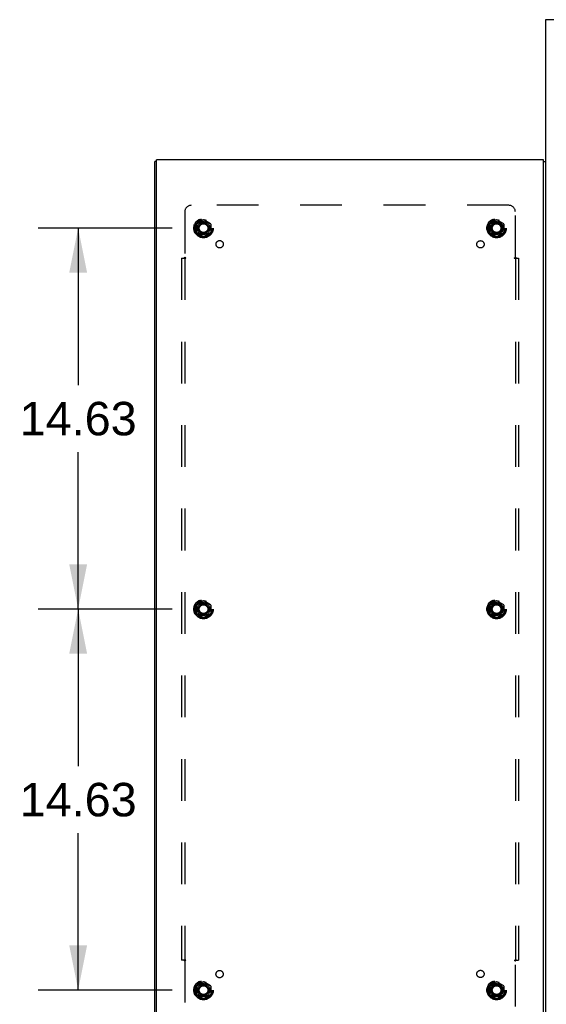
# Model space of a CAD drawing. Header units: inches. Extents: x 0 to 291, y 0 to 188.
# Tile 107 of 113: x 184 to 205, y 101 to 139. Entities that reach past the tile are written whole.
import ezdxf

# ---------------------------------------------------------------- set-up
doc = ezdxf.new("R2010")
doc.units = ezdxf.units.IN
doc.header["$LTSCALE"] = 16.018896
doc.header["$MEASUREMENT"] = 0
doc.linetypes.add('HIDDEN', pattern=[0.2, 0.1, -0.1])
doc.layers.get('0').update_dxf_attribs({"linetype": 'CONTINUOUS'})
for name, color, linetype in [('02___PRT_ALL_AXES', 7, 'CONTINUOUS'), ('DEFAULT_2', 8, 'HIDDEN'), ('DIMENSIONS', 7, 'CONTINUOUS')]:
    doc.layers.add(name, color=color, linetype=linetype)
doc.styles.get("Standard").update_dxf_attribs({"font": 'arial.ttf'})
doc.dimstyles.new('DIMSTYLE_1', dxfattribs={"dimtxt": 1.284938, "dimasz": 1.713251, "dimexe": 0.09, "dimexo": 0.07, "dimgap": 0.0375, "dimtad": 0, "dimtih": 1, "dimtoh": 1, "dimzin": 4, "dimdsep": 46, "dimtxsty": 'Standard', "dimblk": '_FILLED', "dimblk1": '_FILLED', "dimblk2": '_FILLED', "dimcen": 0.09, "dimazin": 1, "dimtfac": 1, "dimtdec": 3, "dimtofl": 0, "dimtmove": 0, "dimatfit": 3, "dimldrblk": '_FILLED', "dimfxl": 1, "dimtolj": 1, "dimtzin": 4, "dimarcsym": 0})

# ---------------------------------------------------------------- blocks, each defined once
blk = doc.blocks.new('_FILLED')
at = {"color": 0, "linetype": 'ByBlock'}
blk.add_solid([(0, 0), (-1, 0.2), (-1, -0.2)], dxfattribs=at)
blk = doc.blocks.new('*D23')
at = {"layer": 'DIMENSIONS', "color": 2, "linetype": 'Continuous'}
for p, q in [((190.234, 116.16), (185.08, 116.16)), ((186.621, 116.16), (186.621, 110.132)), ((186.621, 101.535), (186.621, 107.562)), ((190.234, 101.535), (185.08, 101.535))]:
    blk.add_line(p, q, dxfattribs=at)
at = {"layer": 'DIMENSIONS', "color": 2, "linetype": 'Continuous', "xscale": 1.7132508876, "yscale": 1.7132508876, "zscale": 1.7132508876}
for p, rotation in [((186.621, 116.16), 90), ((186.621, 101.535), 270)]:
    blk.add_blockref('_FILLED', p, dxfattribs=dict(at, rotation=rotation))
at = {"layer": 'DIMENSIONS', "color": 2, "linetype": 'Continuous', "insert": (186.621, 109.49), "char_height": 1.2849, "width": 4.49012, "attachment_point": 2, "line_spacing_factor": 0.9}
blk.add_mtext('14.63', dxfattribs=at)
blk = doc.blocks.new('*D24')
at = {"layer": 'DIMENSIONS', "color": 2, "linetype": 'Continuous'}
for p, q in [((190.234, 130.785), (185.08, 130.785)), ((186.621, 130.785), (186.621, 124.757)), ((186.621, 116.16), (186.621, 122.187)), ((190.234, 116.16), (185.08, 116.16))]:
    blk.add_line(p, q, dxfattribs=at)
at = {"layer": 'DIMENSIONS', "color": 2, "linetype": 'Continuous', "xscale": 1.7132508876, "yscale": 1.7132508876, "zscale": 1.7132508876}
for p, rotation in [((186.621, 130.785), 90), ((186.621, 116.16), 270)]:
    blk.add_blockref('_FILLED', p, dxfattribs=dict(at, rotation=rotation))
at = {"layer": 'DIMENSIONS', "color": 2, "linetype": 'Continuous', "insert": (186.621, 124.115), "char_height": 1.2849, "width": 4.49012, "attachment_point": 2, "line_spacing_factor": 0.9}
blk.add_mtext('14.63', dxfattribs=at)

msp = doc.modelspace()

# ---------------------------------------------------------------- linework, layer by layer
at = {"color": 7, "linetype": 'Continuous'}
for p, q in [((204.558, 138.785), (204.558, 133.347)), ((221.474, 138.785), (204.558, 138.785)), ((189.633, 133.347), (189.558, 133.347)), ((204.483, 133.347), (204.558, 133.347))]:
    msp.add_line(p, q, dxfattribs=at)
at = {"color": 3, "linetype": 'Continuous'}
for p, q in [((189.558, 98.973), (189.558, 133.347)), ((189.633, 98.91), (189.633, 133.41)), ((204.483, 133.41), (189.633, 133.41)), ((204.483, 98.91), (204.483, 133.41)), ((204.558, 133.347), (204.558, 98.973))]:
    msp.add_line(p, q, dxfattribs=at)
at = {"layer": '02___PRT_ALL_AXES', "color": 8, "linetype": 'HIDDEN'}
for centre, radius in [((191.433, 130.785), 0.372), ((202.683, 130.785), 0.372), ((191.433, 130.785), 0.356), ((191.433, 130.785), 0.183), ((202.683, 130.785), 0.356), ((202.683, 130.785), 0.183), ((191.433, 116.16), 0.372), ((191.433, 116.16), 0.356), ((202.683, 116.16), 0.372), ((202.683, 116.16), 0.356), ((191.433, 116.16), 0.183), ((202.683, 116.16), 0.183), ((191.433, 101.535), 0.372), ((191.433, 101.535), 0.356), ((191.433, 101.535), 0.183), ((202.683, 101.535), 0.372), ((202.683, 101.535), 0.356), ((202.683, 101.535), 0.183)]:
    msp.add_circle(centre, radius, dxfattribs=at)
at = {"layer": 'DEFAULT_2', "color": 8, "linetype": 'HIDDEN'}
for p, q in [((203.152, 131.66), (190.964, 131.66)), ((190.714, 131.41), (190.714, 129.664)), ((203.402, 129.664), (203.402, 131.41)), ((191.156, 130.939), (191.156, 130.63)), ((191.428, 131.102), (191.161, 130.948)), ((191.706, 130.948), (191.438, 131.102)), ((191.711, 130.939), (191.711, 130.63)), ((202.406, 130.939), (202.406, 130.63)), ((202.678, 131.102), (202.411, 130.948)), ((202.956, 130.948), (202.688, 131.102)), ((202.961, 130.939), (202.961, 130.63)), ((191.161, 130.622), (191.428, 130.467)), ((191.438, 130.467), (191.706, 130.622)), ((202.411, 130.622), (202.678, 130.467)), ((202.688, 130.467), (202.956, 130.622)), ((190.59, 129.629), (190.59, 102.691)), ((190.59, 129.629), (190.755, 129.629)), ((190.715, 129.629), (190.715, 102.691)), ((203.362, 129.629), (203.527, 129.629)), ((203.402, 129.629), (203.402, 102.691)), ((203.527, 129.629), (203.527, 102.691)), ((191.428, 116.477), (191.161, 116.323)), ((191.706, 116.323), (191.438, 116.477)), ((202.678, 116.477), (202.411, 116.323)), ((202.956, 116.323), (202.688, 116.477)), ((191.156, 116.314), (191.156, 116.005)), ((191.711, 116.314), (191.711, 116.005)), ((202.406, 116.314), (202.406, 116.005)), ((202.961, 116.314), (202.961, 116.005)), ((191.161, 115.997), (191.428, 115.842)), ((191.438, 115.842), (191.706, 115.997)), ((202.411, 115.997), (202.678, 115.842)), ((202.688, 115.842), (202.956, 115.997)), ((190.755, 102.691), (190.59, 102.691)), ((190.714, 102.656), (190.714, 100.91)), ((203.362, 102.691), (203.527, 102.691)), ((203.402, 100.91), (203.402, 102.656)), ((191.156, 101.689), (191.156, 101.38)), ((191.428, 101.852), (191.161, 101.698)), ((191.706, 101.698), (191.438, 101.852)), ((191.711, 101.689), (191.711, 101.38)), ((202.406, 101.689), (202.406, 101.38)), ((202.678, 101.852), (202.411, 101.698)), ((202.956, 101.698), (202.688, 101.852)), ((202.961, 101.689), (202.961, 101.38)), ((191.161, 101.372), (191.428, 101.217)), ((191.438, 101.217), (191.706, 101.372)), ((202.411, 101.372), (202.678, 101.217)), ((202.688, 101.217), (202.956, 101.372))]:
    msp.add_line(p, q, dxfattribs=at)
for points in [[(190.676, 129.629), (190.681, 129.633), (190.685, 129.636), (190.689, 129.639), (190.692, 129.642), (190.695, 129.645), (190.702, 129.652)], [(190.702, 129.652), (190.706, 129.656), (190.71, 129.66), (190.714, 129.664)], [(190.755, 129.629), (190.753, 129.633), (190.75, 129.638), (190.747, 129.641), (190.743, 129.645), (190.739, 129.648), (190.734, 129.65), (190.729, 129.653), (190.724, 129.657), (190.719, 129.66), (190.714, 129.664)], [(203.362, 129.629), (203.364, 129.633), (203.367, 129.638), (203.37, 129.641), (203.374, 129.645), (203.378, 129.648), (203.382, 129.65), (203.387, 129.653), (203.392, 129.657), (203.397, 129.66), (203.402, 129.664)], [(203.421, 129.645), (203.415, 129.652), (203.411, 129.656), (203.407, 129.66), (203.402, 129.664)], [(203.441, 129.629), (203.436, 129.633), (203.431, 129.636), (203.428, 129.639), (203.424, 129.642), (203.421, 129.645)], [(190.676, 102.691), (190.681, 102.687), (190.685, 102.683), (190.689, 102.68), (190.692, 102.677), (190.695, 102.674)], [(190.695, 102.674), (190.702, 102.668), (190.706, 102.664), (190.71, 102.66), (190.714, 102.656)], [(190.755, 102.691), (190.753, 102.686), (190.75, 102.682), (190.747, 102.678), (190.743, 102.675), (190.739, 102.672), (190.734, 102.669), (190.729, 102.666), (190.724, 102.663), (190.719, 102.66), (190.714, 102.656)], [(203.362, 102.691), (203.364, 102.686), (203.367, 102.682), (203.37, 102.678), (203.374, 102.675), (203.378, 102.672), (203.382, 102.669), (203.387, 102.666), (203.392, 102.663), (203.397, 102.66), (203.402, 102.656)], [(203.415, 102.668), (203.411, 102.664), (203.407, 102.66), (203.402, 102.656)], [(203.441, 102.691), (203.436, 102.687), (203.431, 102.683), (203.428, 102.68), (203.424, 102.677), (203.421, 102.674), (203.415, 102.668)]]:
    msp.add_lwpolyline(points, dxfattribs=at)
for centre, radius in [((191.433, 130.785), 0.318), ((191.433, 130.785), 0.25), ((191.433, 130.785), 0.204), ((191.433, 130.785), 0.183), ((191.433, 130.785), 0.183), ((191.433, 130.785), 0.166), ((202.683, 130.785), 0.318), ((202.683, 130.785), 0.25), ((202.683, 130.785), 0.204), ((202.683, 130.785), 0.183), ((202.683, 130.785), 0.183), ((202.683, 130.785), 0.166), ((192.052, 130.166), 0.14), ((202.061, 130.163), 0.14), ((191.433, 116.16), 0.318), ((191.433, 116.16), 0.25), ((202.683, 116.16), 0.318), ((202.683, 116.16), 0.25), ((191.433, 116.16), 0.204), ((191.433, 116.16), 0.183), ((191.433, 116.16), 0.183), ((191.433, 116.16), 0.166), ((202.683, 116.16), 0.204), ((202.683, 116.16), 0.183), ((202.683, 116.16), 0.183), ((202.683, 116.16), 0.166), ((192.049, 102.15), 0.14), ((202.061, 102.157), 0.14), ((191.433, 101.535), 0.318), ((191.433, 101.535), 0.25), ((191.433, 101.535), 0.204), ((191.433, 101.535), 0.183), ((191.433, 101.535), 0.183), ((191.433, 101.535), 0.166), ((202.683, 101.535), 0.318), ((202.683, 101.535), 0.25), ((202.683, 101.535), 0.204), ((202.683, 101.535), 0.183), ((202.683, 101.535), 0.183), ((202.683, 101.535), 0.166)]:
    msp.add_circle(centre, radius, dxfattribs=at)
for centre, radius, start, end in [((190.964, 131.41), 0.25, 90, 180), ((203.152, 131.41), 0.25, 0, 90), ((191.166, 130.939), 0.01, 120.012, 179.9887), ((191.433, 131.094), 0.01, 60.0127, 119.9883), ((191.701, 130.939), 0.01, 0.0124, 59.9892), ((202.416, 130.939), 0.01, 120.012, 179.9887), ((202.683, 131.094), 0.01, 60.0127, 119.9883), ((202.951, 130.939), 0.01, 0.0124, 59.9892), ((191.166, 130.63), 0.01, 180.0124, 239.9892), ((191.433, 130.476), 0.01, 240.0127, 299.9883), ((191.701, 130.63), 0.01, 300.012, 359.9887), ((202.416, 130.63), 0.01, 180.0124, 239.9892), ((202.683, 130.476), 0.01, 240.0127, 299.9883), ((202.951, 130.63), 0.01, 300.012, 359.9887), ((191.433, 116.469), 0.01, 60.0127, 119.9883), ((202.683, 116.469), 0.01, 60.0127, 119.9883), ((191.166, 116.314), 0.01, 120.012, 179.9887), ((191.701, 116.314), 0.01, 0.0124, 59.9892), ((202.416, 116.314), 0.01, 120.012, 179.9887), ((202.951, 116.314), 0.01, 0.0124, 59.9892), ((191.166, 116.005), 0.01, 180.0124, 239.9892), ((191.433, 115.851), 0.01, 240.0127, 299.9883), ((191.701, 116.005), 0.01, 300.012, 359.9887), ((202.416, 116.005), 0.01, 180.0124, 239.9892), ((202.683, 115.851), 0.01, 240.0127, 299.9883), ((202.951, 116.005), 0.01, 300.012, 359.9887), ((191.166, 101.689), 0.01, 120.012, 179.9887), ((191.433, 101.844), 0.01, 60.0127, 119.9883), ((191.701, 101.689), 0.01, 0.0124, 59.9892), ((202.416, 101.689), 0.01, 120.012, 179.9887), ((202.683, 101.844), 0.01, 60.0127, 119.9883), ((202.951, 101.689), 0.01, 0.0124, 59.9892), ((191.166, 101.38), 0.01, 180.0124, 239.9892), ((191.701, 101.38), 0.01, 300.012, 359.9887), ((202.416, 101.38), 0.01, 180.0124, 239.9892), ((202.951, 101.38), 0.01, 300.012, 359.9887), ((191.433, 101.226), 0.01, 240.0127, 299.9883), ((202.683, 101.226), 0.01, 240.0127, 299.9883)]:
    msp.add_arc(centre, radius, start, end, dxfattribs=at)

# ---------------------------------------------------------------- dimensions: what is measured, and where the dimension line sits
at = {"layer": 'DIMENSIONS', "color": 2, "linetype": 'Continuous'}
for base, p1, p2, picture, middle in [((186.621468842, 130.784759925), (190.304075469, 116.159759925), (190.304075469, 130.784759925), '*D24', (186.676061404, 123.46509687)), ((186.621468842, 116.159759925), (190.304075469, 101.534759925), (190.304075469, 116.159759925), '*D23', (186.676061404, 108.840094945))]:
    dim = msp.add_linear_dim(base=base, p1=p1, p2=p2, angle=90, dimstyle='DIMSTYLE_1', dxfattribs=at)
    dim.commit()
    dim.dimension.update_dxf_attribs({"geometry": picture, "text_midpoint": middle, "dimtype": 160})

doc.saveas('drawing.dxf')
